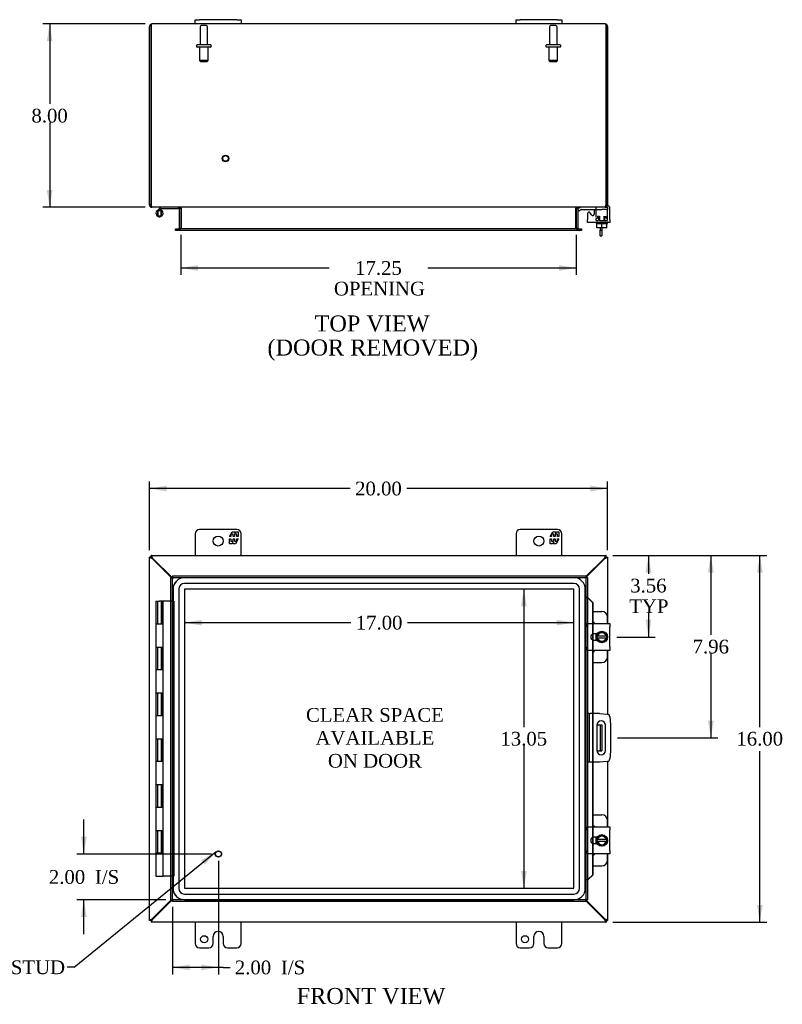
# Model space of a CAD drawing. Header units: inches. Extents: x 3 to 119, y 2 to 78.
# Tile 3 of 7: x 25 to 58, y 26 to 69. Entities that reach past the tile are written whole.
import ezdxf
from ezdxf.enums import TextEntityAlignment as Align

# ---------------------------------------------------------------- set-up
doc = ezdxf.new("R2010")
doc.units = ezdxf.units.IN
doc.header["$MEASUREMENT"] = 0
for name, color, linetype in [('COM40153-1', 7, 'CONTINUOUS'), ('COM40153-2', 7, 'CONTINUOUS'), ('COM42667', 7, 'CONTINUOUS'), ('COM42780', 7, 'CONTINUOUS'), ('COM48436', 7, 'CONTINUOUS'), ('COM70219', 7, 'CONTINUOUS'), ('COM71780-4', 7, 'CONTINUOUS'), ('DEFAULT', 7, 'CONTINUOUS'), ('FET07710', 7, 'CONTINUOUS'), ('HNG10620-12B', 7, 'CONTINUOUS'), ('HNG10620-12C', 7, 'CONTINUOUS'), ('HNG10620-12P', 7, 'CONTINUOUS'), ('SCC19011', 7, 'CONTINUOUS'), ('SPR20265', 7, 'CONTINUOUS'), ('STD21878', 7, 'CONTINUOUS'), ('STD26094', 7, 'CONTINUOUS'), ('WAF25035', 7, 'CONTINUOUS')]:
    doc.layers.add(name, color=color, linetype=linetype)
doc.styles.add('SEACAD_TIMES_NEW_ROMAN', font='times.ttf')

# ---------------------------------------------------------------- blocks, each defined once
blk = doc.blocks.new('SEANNOT_GROUP2')
at = {"layer": 'DEFAULT', "linetype": 'Continuous'}
blk.add_hatch(color=136, dxfattribs=at).paths.add_polyline_path([(32.819, 31.818), (33.322, 32.389), (32.662, 32.012)])
at = {"layer": 'DEFAULT', "color": 136, "linetype": 'Continuous'}
blk.add_line((27.119, 27.34), (26.819, 27.34), dxfattribs=at)
blk.add_lwpolyline([(27.119, 27.34), (33.322, 32.389)], dxfattribs=at)
at = {"layer": 'DEFAULT', "color": 136, "linetype": 'Continuous', "style": 'SEACAD_TIMES_NEW_ROMAN'}
for s, p in [('GROUND STUD', (20.253, 27.64)), ('DOOR', (20.253, 26.74))]:
    blk.add_text(s, height=0.6, dxfattribs=at).set_placement(p, align=Align.TOP_LEFT)
blk = doc.blocks.new('GDIMGGROUP')
at = {"layer": 'DEFAULT', "linetype": 'Continuous'}
for points in [[(31.154, 48.353), (30.404, 48.228), (31.154, 48.103)], [(49.654, 48.353), (49.654, 48.103), (50.404, 48.228)]]:
    blk.add_hatch(color=136, dxfattribs=at).paths.add_polyline_path(points)
at = {"layer": 'DEFAULT', "color": 136, "linetype": 'Continuous'}
for p, q in [((30.404, 45.54), (30.404, 48.528)), ((39.171, 48.228), (30.404, 48.228)), ((50.404, 48.228), (41.638, 48.228)), ((50.404, 45.54), (50.404, 48.528))]:
    blk.add_line(p, q, dxfattribs=at)
at = {"layer": 'DEFAULT', "color": 136, "linetype": 'Continuous', "style": 'SEACAD_TIMES_NEW_ROMAN'}
blk.add_text('20.00', height=0.6, dxfattribs=at).set_placement((39.381, 48.528), align=Align.TOP_LEFT)
blk = doc.blocks.new('GDIMGGROUP1')
at = {"layer": 'DEFAULT', "linetype": 'Continuous'}
for points in [[(57.171, 44.562), (57.046, 45.312), (56.921, 44.562)], [(57.171, 30.062), (56.921, 30.062), (57.046, 29.312)]]:
    blk.add_hatch(color=136, dxfattribs=at).paths.add_polyline_path(points)
at = {"layer": 'DEFAULT', "color": 136, "linetype": 'Continuous'}
for p, q in [((50.632, 45.312), (57.346, 45.312)), ((57.046, 37.822), (57.046, 45.312)), ((57.046, 29.312), (57.046, 36.772)), ((50.632, 29.312), (57.346, 29.312))]:
    blk.add_line(p, q, dxfattribs=at)
at = {"layer": 'DEFAULT', "color": 136, "linetype": 'Continuous', "style": 'SEACAD_TIMES_NEW_ROMAN'}
blk.add_text('16.00', height=0.6, dxfattribs=at).set_placement((56.022, 37.612), align=Align.TOP_LEFT)
blk = doc.blocks.new('GDIMGGROUP2')
at = {"layer": 'DEFAULT', "linetype": 'Continuous'}
for points in [[(27.415, 33.032), (27.54, 32.282), (27.665, 33.032)], [(27.415, 29.532), (27.665, 29.532), (27.54, 30.282)]]:
    blk.add_hatch(color=136, dxfattribs=at).paths.add_polyline_path(points)
at = {"layer": 'DEFAULT', "color": 136, "linetype": 'Continuous'}
for p, q in [((27.54, 32.282), (27.54, 33.782)), ((33.113, 32.282), (27.24, 32.282)), ((31.113, 30.282), (27.24, 30.282)), ((27.54, 28.782), (27.54, 30.282))]:
    blk.add_line(p, q, dxfattribs=at)
at = {"layer": 'DEFAULT', "color": 136, "linetype": 'Continuous', "style": 'SEACAD_TIMES_NEW_ROMAN'}
for s, p in [('2.00', (26.015, 31.582)), ('I/S', (28.027, 31.582))]:
    blk.add_text(s, height=0.6, dxfattribs=at).set_placement(p, align=Align.TOP_LEFT)
blk = doc.blocks.new('GDIMGGROUP3')
at = {"layer": 'DEFAULT', "linetype": 'Continuous'}
for points in [[(32.163, 27.207), (32.163, 27.457), (31.413, 27.332)], [(32.663, 27.207), (33.413, 27.332), (32.663, 27.457)]]:
    blk.add_hatch(color=136, dxfattribs=at).paths.add_polyline_path(points)
at = {"layer": 'DEFAULT', "color": 136, "linetype": 'Continuous'}
for p, q in [((33.413, 31.982), (33.413, 27.032)), ((31.413, 29.982), (31.413, 27.032)), ((33.622, 27.332), (31.413, 27.332)), ((33.622, 27.332), (33.922, 27.332))]:
    blk.add_line(p, q, dxfattribs=at)
at = {"layer": 'DEFAULT', "color": 136, "linetype": 'Continuous', "style": 'SEACAD_TIMES_NEW_ROMAN'}
for s, p in [('2.00', (34.132, 27.632)), ('I/S', (36.144, 27.632))]:
    blk.add_text(s, height=0.6, dxfattribs=at).set_placement(p, align=Align.TOP_LEFT)
blk = doc.blocks.new('GDIMGGROUP4')
at = {"layer": 'DEFAULT', "linetype": 'Continuous'}
for points in [[(25.925, 67.747), (26.175, 67.747), (26.05, 68.497)], [(25.925, 61.247), (26.05, 60.497), (26.175, 61.247)]]:
    blk.add_hatch(color=136, dxfattribs=at).paths.add_polyline_path(points)
at = {"layer": 'DEFAULT', "color": 136, "linetype": 'Continuous'}
for p, q in [((30.212, 68.497), (25.75, 68.497)), ((26.05, 68.497), (26.05, 65.007)), ((26.05, 64.197), (26.05, 60.497)), ((30.212, 60.497), (25.75, 60.497))]:
    blk.add_line(p, q, dxfattribs=at)
at = {"layer": 'DEFAULT', "color": 136, "linetype": 'Continuous', "style": 'SEACAD_TIMES_NEW_ROMAN'}
blk.add_text('8.00', height=0.6, dxfattribs=at).set_placement((25.254, 64.797), align=Align.TOP_LEFT)
blk = doc.blocks.new('GDIMGGROUP16')
at = {"layer": 'DEFAULT', "linetype": 'Continuous'}
for points in [[(52.309, 44.562), (52.184, 45.312), (52.059, 44.562)], [(52.309, 42.5), (52.059, 42.5), (52.184, 41.75)]]:
    blk.add_hatch(color=136, dxfattribs=at).paths.add_polyline_path(points)
at = {"layer": 'DEFAULT', "color": 136, "linetype": 'Continuous'}
for p, q in [((50.632, 45.312), (52.484, 45.312)), ((52.184, 45.312), (52.184, 44.503)), ((52.184, 42.793), (52.184, 41.75)), ((50.8, 41.75), (52.484, 41.75))]:
    blk.add_line(p, q, dxfattribs=at)
at = {"layer": 'DEFAULT', "color": 136, "linetype": 'Continuous', "style": 'SEACAD_TIMES_NEW_ROMAN'}
for s, p in [('3.56', (51.388, 44.293)), ('TYP', (51.345, 43.393))]:
    blk.add_text(s, height=0.6, dxfattribs=at).set_placement(p, align=Align.TOP_LEFT)
blk = doc.blocks.new('GDIMGGROUP17')
at = {"layer": 'DEFAULT', "linetype": 'Continuous'}
for points in [[(55.033, 44.562), (54.908, 45.312), (54.783, 44.562)], [(55.033, 38.102), (54.783, 38.102), (54.908, 37.352)]]:
    blk.add_hatch(color=136, dxfattribs=at).paths.add_polyline_path(points)
at = {"layer": 'DEFAULT', "color": 136, "linetype": 'Continuous'}
for p, q in [((50.632, 45.312), (55.208, 45.312)), ((54.908, 45.312), (54.908, 41.842)), ((54.908, 41.032), (54.908, 37.352)), ((50.829, 37.352), (55.208, 37.352))]:
    blk.add_line(p, q, dxfattribs=at)
at = {"layer": 'DEFAULT', "color": 136, "linetype": 'Continuous', "style": 'SEACAD_TIMES_NEW_ROMAN'}
blk.add_text('7.96', height=0.6, dxfattribs=at).set_placement((54.112, 41.632), align=Align.TOP_LEFT)
blk = doc.blocks.new('GDIMGGROUP18')
at = {"layer": 'DEFAULT', "linetype": 'Continuous'}
for points in [[(32.529, 57.726), (32.529, 57.976), (31.779, 57.851)], [(48.279, 57.726), (49.029, 57.851), (48.279, 57.976)]]:
    blk.add_hatch(color=136, dxfattribs=at).paths.add_polyline_path(points)
at = {"layer": 'DEFAULT', "color": 136, "linetype": 'Continuous'}
for p, q in [((31.779, 59.292), (31.779, 57.551)), ((49.029, 59.292), (49.029, 57.551)), ((31.779, 57.851), (38.246, 57.851)), ((42.562, 57.851), (49.029, 57.851))]:
    blk.add_line(p, q, dxfattribs=at)
at = {"layer": 'DEFAULT', "color": 136, "linetype": 'Continuous', "style": 'SEACAD_TIMES_NEW_ROMAN'}
for s, p in [('17.25', (39.381, 58.151)), ('OPENING', (38.456, 57.251))]:
    blk.add_text(s, height=0.6, dxfattribs=at).set_placement(p, align=Align.TOP_LEFT)
blk = doc.blocks.new('GDIMGGROUP24')
at = {"layer": 'DEFAULT', "linetype": 'Continuous'}
for points in [[(32.683, 42.25), (32.683, 42.5), (31.933, 42.375)], [(48.181, 42.25), (48.931, 42.375), (48.181, 42.5)]]:
    blk.add_hatch(color=136, dxfattribs=at).paths.add_polyline_path(points)
at = {"layer": 'DEFAULT', "color": 136, "linetype": 'Continuous'}
for p, q in [((39.199, 42.375), (31.933, 42.375)), ((48.931, 42.375), (41.666, 42.375))]:
    blk.add_line(p, q, dxfattribs=at)
at = {"layer": 'DEFAULT', "color": 136, "linetype": 'Continuous', "style": 'SEACAD_TIMES_NEW_ROMAN'}
blk.add_text('17.00', height=0.6, dxfattribs=at).set_placement((39.409, 42.675), align=Align.TOP_LEFT)
blk = doc.blocks.new('GDIMGGROUP25')
at = {"layer": 'DEFAULT', "linetype": 'Continuous'}
for points in [[(46.622, 43.089), (46.872, 43.089), (46.747, 43.839)], [(46.622, 31.535), (46.747, 30.785), (46.872, 31.535)]]:
    blk.add_hatch(color=136, dxfattribs=at).paths.add_polyline_path(points)
at = {"layer": 'DEFAULT', "color": 136, "linetype": 'Continuous'}
for p, q in [((46.747, 43.839), (46.747, 37.822)), ((46.747, 37.012), (46.747, 30.785))]:
    blk.add_line(p, q, dxfattribs=at)
at = {"layer": 'DEFAULT', "color": 136, "linetype": 'Continuous', "style": 'SEACAD_TIMES_NEW_ROMAN'}
blk.add_text('13.05', height=0.6, dxfattribs=at).set_placement((45.723, 37.612), align=Align.TOP_LEFT)

msp = doc.modelspace()

# ---------------------------------------------------------------- linework, layer by layer
at = {"layer": 'COM40153-1', "color": 7}
for p, q in [((50.082, 59.604), (50.082, 59.501)), ((50.082, 59.501), (50.154, 59.501)), ((50.082, 59.247), (50.082, 59.501)), ((50.154, 59.604), (50.154, 59.501)), ((50.154, 59.501), (50.154, 59.247)), ((50.082, 59.247), (50.154, 59.247)), ((49.936, 37.915), (50.046, 37.915)), ((50.046, 37.915), (50.082, 37.915)), ((50.082, 37.915), (50.154, 37.915)), ((50.082, 37.915), (50.082, 36.79)), ((50.154, 37.915), (50.154, 36.79)), ((49.936, 36.79), (50.046, 36.79)), ((50.082, 36.79), (50.046, 36.79)), ((50.082, 36.79), (50.154, 36.79))]:
    msp.add_line(p, q, dxfattribs=at)
at = {"layer": 'COM40153-2', "color": 7}
for p, q in [((49.601, 38.415), (49.529, 38.415)), ((49.601, 38.415), (49.601, 36.29)), ((49.601, 38.415), (49.637, 38.415)), ((50.052, 38.415), (49.637, 38.415)), ((50.052, 38.415), (50.386, 38.385)), ((50.5, 38.272), (50.529, 37.938)), ((49.936, 37.902), (49.936, 36.802)), ((50.311, 36.802), (50.311, 37.902)), ((50.529, 37.938), (50.529, 36.767)), ((50.529, 36.767), (50.5, 36.432)), ((49.601, 36.29), (49.529, 36.29)), ((49.637, 36.29), (49.601, 36.29)), ((50.052, 36.29), (49.637, 36.29)), ((50.386, 36.319), (50.052, 36.29))]:
    msp.add_line(p, q, dxfattribs=at)
for centre, radius, start, end in [((50.376, 38.261), 0.125, 5, 85), ((50.123, 37.902), 0.188, 0, 180), ((50.123, 36.802), 0.188, 180, 0), ((50.376, 36.443), 0.125, 275, 355)]:
    msp.add_arc(centre, radius, start, end, dxfattribs=at)
at = {"layer": 'COM42667', "color": 7}
for p, q in [((49.53, 60.228), (49.53, 59.973)), ((49.704, 60.163), (49.641, 60.261)), ((49.814, 60.402), (49.814, 60.196)), ((50.5, 59.973), (50.5, 60.455)), ((49.53, 59.83), (49.53, 59.973)), ((50.5, 59.83), (49.53, 59.83)), ((50.5, 59.973), (50.5, 59.83)), ((49.53, 42.196), (49.53, 42.339)), ((49.53, 42.339), (50.5, 42.339)), ((49.53, 42.196), (49.53, 41.304)), ((50.5, 42.339), (50.5, 42.196)), ((50.5, 41.304), (50.5, 42.196)), ((49.944, 41.891), (49.805, 41.891)), ((49.53, 41.161), (49.53, 41.304)), ((49.805, 41.61), (49.944, 41.61)), ((50.5, 41.304), (50.5, 41.161)), ((50.5, 41.161), (49.53, 41.161)), ((49.53, 33.32), (49.53, 33.463)), ((49.53, 33.463), (50.5, 33.463)), ((49.53, 33.32), (49.53, 32.428)), ((50.5, 33.463), (50.5, 33.32)), ((50.5, 32.428), (50.5, 33.32)), ((49.944, 33.015), (49.805, 33.015)), ((49.805, 32.734), (49.944, 32.734)), ((49.53, 32.285), (49.53, 32.428)), ((50.5, 32.285), (49.53, 32.285)), ((50.5, 32.428), (50.5, 32.285))]:
    msp.add_line(p, q, dxfattribs=at)
for centre, radius, start, end in [((50.375, 60.455), 0.125, 0, 78.988), ((49.59, 60.228), 0.06, 32.8455, 180), ((49.754, 60.196), 0.06, 212.8455, 0), ((49.805, 41.75), 0.141, 90, 270), ((49.805, 32.874), 0.141, 90, 270)]:
    msp.add_arc(centre, radius, start, end, dxfattribs=at)
at = {"layer": 'COM42780', "color": 7}
for p, q in [((49.101, 60.404), (49.152, 60.455)), ((49.101, 60.404), (49.168, 60.337)), ((49.168, 60.337), (49.219, 60.388)), ((49.253, 60.402), (50.151, 60.402)), ((49.286, 60.403), (49.286, 60.402)), ((49.286, 60.403), (49.346, 60.403)), ((49.346, 60.403), (49.346, 60.402)), ((49.346, 60.403), (49.374, 60.403)), ((49.374, 60.403), (49.374, 60.402)), ((49.374, 60.403), (49.536, 60.403)), ((49.487, 60.403), (49.487, 60.402)), ((49.536, 60.403), (49.536, 60.402)), ((49.901, 60.356), (49.901, 60.481)), ((50.401, 60.402), (50.151, 60.402)), ((50.298, 60.497), (50.401, 60.497)), ((50.401, 60.497), (50.401, 60.402)), ((50.401, 60.354), (50.401, 60.402)), ((50.401, 60.065), (50.401, 60.354)), ((49.901, 60.02), (49.956, 60.02)), ((49.901, 59.925), (49.901, 60.011)), ((49.901, 59.925), (49.986, 59.925)), ((49.956, 60.115), (50.045, 60.115)), ((49.956, 60.115), (49.956, 60.02)), ((50.026, 59.925), (50.026, 60.115)), ((50.045, 60.115), (50.045, 59.925)), ((50.045, 59.925), (50.401, 59.925)), ((50.258, 59.925), (50.258, 60.115)), ((50.276, 59.925), (50.276, 60.115)), ((50.346, 60.02), (50.346, 60.115)), ((50.346, 60.02), (50.401, 60.02)), ((50.401, 59.925), (50.401, 60.065)), ((49.754, 42.865), (50.151, 42.865)), ((50.401, 42.339), (50.401, 42.615)), ((49.901, 41.61), (49.901, 41.891)), ((50.401, 40.885), (50.401, 41.161)), ((49.754, 40.635), (50.151, 40.635)), ((49.754, 33.989), (50.151, 33.989)), ((50.401, 33.463), (50.401, 33.739)), ((49.901, 32.734), (49.901, 33.015)), ((50.401, 32.009), (50.401, 32.285)), ((49.754, 31.759), (50.151, 31.759))]:
    msp.add_line(p, q, dxfattribs=at)
for centre, radius, start, end in [((49.253, 60.354), 0.143, 90, 135), ((49.253, 60.354), 0.048, 90, 135), ((50.151, 42.615), 0.25, 0, 90), ((49.651, 42.178), 0.25, 39.9324, 65.6695), ((49.651, 41.322), 0.25, 294.3305, 320.0676), ((50.151, 40.885), 0.25, 270, 0), ((50.151, 33.739), 0.25, 0, 90), ((49.651, 33.302), 0.25, 39.9324, 65.6695), ((49.651, 32.446), 0.25, 294.3305, 320.0676), ((50.151, 32.009), 0.25, 270, 0)]:
    msp.add_arc(centre, radius, start, end, dxfattribs=at)
msp.add_ellipse((49.651, 59.396), major_axis=(0, 14.322), ratio=0.017455, start_param=-1.524085, end_param=-1.503851, dxfattribs=at)
at = {"layer": 'COM48436', "color": 7}
for p, q in [((30.404, 60.605), (30.404, 68.389)), ((30.476, 68.389), (30.476, 68.49)), ((30.476, 68.49), (30.476, 68.389)), ((30.476, 68.389), (30.476, 60.605)), ((30.476, 60.605), (30.476, 68.389)), ((32.404, 68.497), (30.512, 68.497)), ((46.404, 68.497), (34.404, 68.497)), ((50.296, 68.497), (48.404, 68.497)), ((50.332, 68.389), (50.332, 68.49)), ((50.332, 68.49), (50.332, 68.389)), ((50.332, 60.605), (50.332, 68.389)), ((50.332, 68.389), (50.332, 60.605)), ((50.404, 68.389), (50.404, 60.605)), ((30.476, 60.605), (30.404, 60.605)), ((50.332, 60.605), (50.404, 60.605)), ((30.512, 60.521), (30.512, 60.497)), ((30.537, 60.497), (30.512, 60.497)), ((50.271, 60.497), (30.538, 60.497)), ((31.707, 60.461), (31.707, 59.592)), ((31.707, 60.461), (31.779, 60.461)), ((31.779, 60.461), (31.779, 59.592)), ((31.793, 60.461), (31.793, 59.592)), ((49.016, 59.592), (49.016, 60.461)), ((49.101, 60.461), (49.029, 60.461)), ((49.029, 60.461), (49.029, 59.592)), ((49.101, 60.461), (49.101, 59.592)), ((50.296, 60.497), (50.272, 60.497)), ((50.296, 60.521), (50.296, 60.497)), ((31.549, 59.484), (31.549, 59.556)), ((31.549, 59.556), (31.625, 59.556)), ((31.625, 59.484), (31.549, 59.484)), ((31.633, 59.556), (31.625, 59.556)), ((31.633, 59.484), (31.625, 59.484)), ((31.633, 59.556), (31.678, 59.556)), ((31.633, 59.556), (31.633, 59.484)), ((31.678, 59.484), (31.633, 59.484)), ((49.131, 59.556), (31.678, 59.556)), ((49.131, 59.484), (31.678, 59.484)), ((31.707, 59.592), (31.779, 59.592)), ((49.101, 59.592), (49.029, 59.592)), ((49.131, 59.556), (49.176, 59.556)), ((49.176, 59.484), (49.131, 59.484)), ((49.176, 59.556), (49.183, 59.556)), ((49.176, 59.484), (49.176, 59.556)), ((49.176, 59.484), (49.183, 59.484)), ((49.183, 59.556), (49.259, 59.556)), ((49.259, 59.484), (49.183, 59.484)), ((49.259, 59.556), (49.259, 59.484)), ((30.476, 45.24), (30.404, 45.24)), ((30.404, 29.384), (30.404, 45.24)), ((30.476, 45.312), (50.332, 45.312)), ((30.476, 45.24), (30.476, 45.312)), ((30.476, 45.24), (30.512, 45.204)), ((30.476, 45.24), (30.512, 45.204)), ((30.537, 45.162), (30.512, 45.178)), ((31.356, 44.342), (30.537, 45.162)), ((30.555, 45.18), (30.538, 45.204)), ((31.392, 44.342), (30.555, 45.18)), ((50.254, 45.18), (49.457, 44.383)), ((50.272, 45.162), (49.457, 44.347)), ((50.271, 45.204), (50.254, 45.18)), ((50.296, 45.178), (50.272, 45.162)), ((50.332, 45.24), (50.296, 45.204)), ((50.332, 45.24), (50.296, 45.204)), ((50.332, 45.24), (50.332, 45.312)), ((50.332, 45.24), (50.404, 45.24)), ((50.404, 45.24), (50.404, 42.339)), ((50.404, 41.161), (50.404, 38.382)), ((50.404, 36.322), (50.404, 33.463)), ((50.404, 32.285), (50.404, 29.384)), ((30.537, 29.462), (31.356, 30.282)), ((30.555, 29.444), (31.392, 30.282)), ((49.457, 30.277), (50.272, 29.462)), ((49.457, 30.241), (50.254, 29.444)), ((30.476, 29.384), (30.404, 29.384)), ((30.476, 29.384), (30.512, 29.42)), ((30.476, 29.384), (30.512, 29.42)), ((30.476, 29.384), (30.476, 29.312)), ((50.332, 29.312), (30.476, 29.312)), ((30.512, 29.446), (30.537, 29.462)), ((30.538, 29.42), (30.555, 29.444)), ((50.254, 29.444), (50.271, 29.42)), ((50.272, 29.462), (50.296, 29.446)), ((50.332, 29.384), (50.296, 29.42)), ((50.332, 29.384), (50.296, 29.42)), ((50.332, 29.384), (50.404, 29.384)), ((50.332, 29.384), (50.332, 29.312))]:
    msp.add_line(p, q, dxfattribs=at)
for centre, radius, start, end in [((30.512, 68.389), 0.108, 109.4712, 180), ((30.512, 68.389), 0.108, 90, 109.4712), ((50.296, 68.389), 0.108, 70.5288, 90), ((50.296, 68.389), 0.108, 0, 70.5288), ((30.512, 60.605), 0.108, 180, 270), ((30.512, 60.605), 0.036, 180, 218.7233), ((50.296, 60.605), 0.108, 270, 0), ((50.296, 60.605), 0.036, 321.2767, 0), ((31.671, 60.461), 0.036, 0, 90), ((31.671, 60.461), 0.108, 0, 10.3965), ((49.137, 60.461), 0.108, 169.6031, 180), ((49.137, 60.461), 0.036, 90, 180), ((31.671, 59.592), 0.036, 270, 0), ((31.671, 59.592), 0.108, 349.6015, 0), ((49.137, 59.592), 0.108, 180, 190.3994), ((49.137, 59.592), 0.036, 180, 270)]:
    msp.add_arc(centre, radius, start, end, dxfattribs=at)
for centre, start_param, end_param in [((30.512, 68.389), 3.141593, 3.48143), ((50.296, 68.389), 2.801756, 3.141593)]:
    msp.add_ellipse(centre, major_axis=(0, -0.108), ratio=0.997813, start_param=start_param, end_param=end_param, dxfattribs=at)
for points, knots in [([(30.538, 60.497), (30.533, 60.497), (30.528, 60.499), (30.518, 60.51), (30.512, 60.518), (30.502, 60.538), (30.497, 60.55), (30.487, 60.576), (30.482, 60.591), (30.476, 60.605)], [0, 0, 0, 0, 0.25, 0.25, 0.5, 0.5, 0.75, 0.75, 1, 1, 1, 1]), ([(50.332, 60.605), (50.327, 60.591), (50.322, 60.576), (50.312, 60.55), (50.307, 60.538), (50.296, 60.518), (50.291, 60.51), (50.281, 60.499), (50.276, 60.497), (50.271, 60.497)], [0, 0, 0, 0, 0.25, 0.25, 0.5, 0.5, 0.75, 0.75, 1, 1, 1, 1]), ([(31.793, 60.461), (31.793, 60.462), (31.792, 60.464), (31.791, 60.468), (31.79, 60.47), (31.785, 60.474), (31.782, 60.477), (31.774, 60.482), (31.769, 60.484), (31.76, 60.487), (31.755, 60.488), (31.741, 60.492), (31.731, 60.494), (31.71, 60.496), (31.7, 60.497), (31.689, 60.497)], [0, 0, 0, 0, 0.0625, 0.0625, 0.125, 0.125, 0.25, 0.25, 0.375, 0.375, 0.5, 0.5, 0.75, 0.75, 1, 1, 1, 1]), ([(49.119, 60.497), (49.109, 60.497), (49.099, 60.496), (49.078, 60.494), (49.068, 60.492), (49.053, 60.488), (49.049, 60.487), (49.039, 60.484), (49.035, 60.482), (49.027, 60.477), (49.023, 60.474), (49.019, 60.47), (49.018, 60.468), (49.016, 60.464), (49.016, 60.462), (49.016, 60.461)], [0, 0, 0, 0, 0.25, 0.25, 0.5, 0.5, 0.625, 0.625, 0.75, 0.75, 0.875, 0.875, 0.9375, 0.9375, 1, 1, 1, 1]), ([(31.689, 59.556), (31.7, 59.556), (31.71, 59.556), (31.731, 59.558), (31.741, 59.56), (31.755, 59.564), (31.76, 59.565), (31.769, 59.569), (31.774, 59.571), (31.782, 59.575), (31.785, 59.578), (31.79, 59.583), (31.791, 59.584), (31.792, 59.588), (31.793, 59.59), (31.793, 59.592)], [0, 0, 0, 0, 0.25, 0.25, 0.5, 0.5, 0.625, 0.625, 0.75, 0.75, 0.875, 0.875, 0.9375, 0.9375, 1, 1, 1, 1]), ([(49.016, 59.592), (49.016, 59.59), (49.016, 59.588), (49.018, 59.584), (49.019, 59.583), (49.023, 59.578), (49.027, 59.575), (49.035, 59.571), (49.039, 59.569), (49.049, 59.565), (49.053, 59.564), (49.068, 59.56), (49.078, 59.558), (49.099, 59.556), (49.109, 59.556), (49.119, 59.556)], [0, 0, 0, 0, 0.0625, 0.0625, 0.125, 0.125, 0.25, 0.25, 0.375, 0.375, 0.5, 0.5, 0.75, 0.75, 1, 1, 1, 1]), ([(30.512, 45.178), (30.498, 45.183), (30.484, 45.189), (30.458, 45.199), (30.446, 45.204), (30.426, 45.214), (30.418, 45.219), (30.407, 45.23), (30.404, 45.235), (30.404, 45.24)], [0, 0, 0, 0, 0.25, 0.25, 0.5, 0.5, 0.75, 0.75, 1, 1, 1, 1]), ([(30.538, 45.204), (30.533, 45.218), (30.528, 45.232), (30.518, 45.258), (30.512, 45.27), (30.502, 45.29), (30.497, 45.298), (30.487, 45.309), (30.482, 45.312), (30.476, 45.312)], [0, 0, 0, 0, 0.25, 0.25, 0.5, 0.5, 0.75, 0.75, 1, 1, 1, 1]), ([(30.538, 45.204), (30.528, 45.213), (30.518, 45.223), (30.497, 45.236), (30.487, 45.24), (30.476, 45.24)], [0, 0, 0, 0, 0.5, 0.5, 1, 1, 1, 1]), ([(30.512, 45.178), (30.508, 45.183), (30.503, 45.189), (30.494, 45.199), (30.49, 45.204), (30.484, 45.214), (30.481, 45.219), (30.477, 45.23), (30.476, 45.235), (30.476, 45.24)], [0, 0, 0, 0, 0.25, 0.25, 0.5, 0.5, 0.75, 0.75, 1, 1, 1, 1]), ([(50.332, 45.312), (50.327, 45.312), (50.322, 45.309), (50.312, 45.298), (50.307, 45.29), (50.296, 45.27), (50.291, 45.258), (50.281, 45.232), (50.276, 45.218), (50.271, 45.204)], [0, 0, 0, 0, 0.25, 0.25, 0.5, 0.5, 0.75, 0.75, 1, 1, 1, 1]), ([(50.332, 45.24), (50.322, 45.24), (50.312, 45.236), (50.291, 45.223), (50.281, 45.213), (50.271, 45.204)], [0, 0, 0, 0, 0.5, 0.5, 1, 1, 1, 1]), ([(50.332, 45.24), (50.332, 45.235), (50.331, 45.23), (50.328, 45.219), (50.325, 45.214), (50.318, 45.204), (50.314, 45.199), (50.306, 45.189), (50.301, 45.183), (50.296, 45.178)], [0, 0, 0, 0, 0.25, 0.25, 0.5, 0.5, 0.75, 0.75, 1, 1, 1, 1]), ([(50.404, 45.24), (50.404, 45.235), (50.402, 45.23), (50.391, 45.219), (50.383, 45.214), (50.363, 45.204), (50.351, 45.199), (50.325, 45.189), (50.31, 45.183), (50.296, 45.178)], [0, 0, 0, 0, 0.25, 0.25, 0.5, 0.5, 0.75, 0.75, 1, 1, 1, 1]), ([(30.404, 29.384), (30.404, 29.389), (30.407, 29.394), (30.418, 29.405), (30.426, 29.41), (30.446, 29.42), (30.458, 29.425), (30.484, 29.436), (30.498, 29.441), (30.512, 29.446)], [0, 0, 0, 0, 0.25, 0.25, 0.5, 0.5, 0.75, 0.75, 1, 1, 1, 1]), ([(30.476, 29.384), (30.476, 29.389), (30.477, 29.394), (30.481, 29.405), (30.484, 29.41), (30.49, 29.42), (30.494, 29.425), (30.503, 29.436), (30.508, 29.441), (30.512, 29.446)], [0, 0, 0, 0, 0.25, 0.25, 0.5, 0.5, 0.75, 0.75, 1, 1, 1, 1]), ([(30.476, 29.312), (30.482, 29.312), (30.487, 29.315), (30.497, 29.326), (30.502, 29.334), (30.512, 29.354), (30.518, 29.366), (30.528, 29.392), (30.533, 29.406), (30.538, 29.42)], [0, 0, 0, 0, 0.25, 0.25, 0.5, 0.5, 0.75, 0.75, 1, 1, 1, 1]), ([(30.476, 29.384), (30.487, 29.384), (30.497, 29.388), (30.518, 29.401), (30.528, 29.411), (30.538, 29.42)], [0, 0, 0, 0, 0.5, 0.5, 1, 1, 1, 1]), ([(50.271, 29.42), (50.276, 29.406), (50.281, 29.392), (50.291, 29.366), (50.296, 29.354), (50.307, 29.334), (50.312, 29.326), (50.322, 29.315), (50.327, 29.312), (50.332, 29.312)], [0, 0, 0, 0, 0.25, 0.25, 0.5, 0.5, 0.75, 0.75, 1, 1, 1, 1]), ([(50.271, 29.42), (50.281, 29.411), (50.291, 29.401), (50.312, 29.388), (50.322, 29.384), (50.332, 29.384)], [0, 0, 0, 0, 0.5, 0.5, 1, 1, 1, 1]), ([(50.296, 29.446), (50.301, 29.441), (50.306, 29.436), (50.314, 29.425), (50.318, 29.42), (50.325, 29.41), (50.328, 29.405), (50.331, 29.394), (50.332, 29.389), (50.332, 29.384)], [0, 0, 0, 0, 0.25, 0.25, 0.5, 0.5, 0.75, 0.75, 1, 1, 1, 1]), ([(50.296, 29.446), (50.31, 29.441), (50.325, 29.436), (50.351, 29.425), (50.363, 29.42), (50.383, 29.41), (50.391, 29.405), (50.402, 29.394), (50.404, 29.389), (50.404, 29.384)], [0, 0, 0, 0, 0.25, 0.25, 0.5, 0.5, 0.75, 0.75, 1, 1, 1, 1])]:
    msp.add_open_spline(points, degree=3, knots=knots, dxfattribs=at)
at = {"layer": 'COM70219', "color": 7}
for p, q in [((48.93, 44.338), (31.934, 44.338)), ((48.93, 44.337), (31.934, 44.337)), ((31.434, 43.838), (31.434, 30.786)), ((31.435, 43.838), (31.435, 30.786)), ((31.684, 43.838), (31.684, 30.786)), ((31.933, 43.838), (31.933, 30.786)), ((48.93, 44.088), (31.934, 44.088)), ((48.93, 43.839), (31.934, 43.839)), ((31.934, 43.838), (31.934, 30.786)), ((48.93, 43.838), (31.934, 43.838)), ((48.93, 30.786), (48.93, 43.838)), ((48.931, 30.786), (48.931, 43.838)), ((49.18, 30.786), (49.18, 43.838)), ((49.429, 30.786), (49.429, 43.838)), ((49.43, 30.786), (49.43, 43.838)), ((31.934, 30.786), (48.93, 30.786)), ((31.934, 30.785), (48.93, 30.785)), ((31.934, 30.536), (48.93, 30.536)), ((31.934, 30.287), (48.93, 30.287)), ((31.934, 30.286), (48.93, 30.286))]:
    msp.add_line(p, q, dxfattribs=at)
for centre, radius, start, end in [((31.934, 43.838), 0.5, 90, 180), ((31.934, 43.838), 0.499, 90, 180), ((48.93, 43.838), 0.5, 0, 90), ((48.93, 43.838), 0.499, 0, 90), ((31.934, 43.838), 0.25, 90, 180), ((31.934, 43.838), 0.001, 90, 180), ((48.93, 43.838), 0.25, 0, 90), ((48.93, 43.838), 0.001, 0, 90), ((31.934, 30.786), 0.5, 180, 270), ((31.934, 30.786), 0.499, 180, 270), ((31.934, 30.786), 0.25, 180, 270), ((31.934, 30.786), 0.001, 180, 270), ((48.93, 30.786), 0.5, 270, 0), ((48.93, 30.786), 0.001, 270, 0), ((48.93, 30.786), 0.25, 270, 0), ((48.93, 30.786), 0.499, 270, 0)]:
    msp.add_arc(centre, radius, start, end, dxfattribs=at)
at = {"layer": 'COM71780-4', "color": 7}
for p, q in [((31.341, 44.342), (31.413, 44.342)), ((31.341, 30.282), (31.341, 44.342)), ((31.413, 44.415), (31.413, 44.343)), ((31.413, 44.415), (49.457, 44.415)), ((31.413, 44.343), (49.457, 44.343)), ((31.413, 44.343), (31.449, 44.307)), ((31.413, 30.282), (31.413, 44.342)), ((31.413, 44.342), (31.449, 44.307)), ((49.457, 44.343), (49.421, 44.307)), ((49.457, 44.342), (49.421, 44.307)), ((49.457, 44.415), (49.457, 44.343)), ((49.457, 44.342), (49.457, 30.282)), ((49.529, 44.342), (49.457, 44.342)), ((49.529, 44.342), (49.529, 30.282)), ((49.529, 43.467), (49.457, 43.467)), ((49.542, 43.467), (49.529, 43.467)), ((49.552, 43.444), (49.561, 43.444)), ((49.572, 43.432), (49.742, 43.259)), ((49.572, 43.432), (49.584, 43.432)), ((49.584, 43.432), (49.754, 43.259)), ((49.742, 43.259), (49.742, 42.339)), ((49.754, 43.259), (49.742, 43.259)), ((49.754, 43.259), (49.754, 42.339)), ((49.742, 42.339), (49.742, 41.876)), ((49.754, 42.339), (49.754, 41.881)), ((49.742, 41.876), (49.742, 41.624)), ((49.754, 41.881), (49.754, 41.619)), ((49.742, 41.624), (49.742, 41.161)), ((49.754, 41.619), (49.754, 41.161)), ((49.742, 41.161), (49.742, 38.415)), ((49.754, 41.161), (49.754, 38.415)), ((49.742, 38.415), (49.742, 36.29)), ((49.754, 38.415), (49.754, 36.29)), ((49.742, 36.29), (49.742, 33.463)), ((49.754, 36.29), (49.754, 33.463)), ((49.742, 33.463), (49.742, 33)), ((49.754, 33.463), (49.754, 33.005)), ((49.742, 33), (49.742, 32.748)), ((49.742, 32.748), (49.742, 32.285)), ((49.754, 33.005), (49.754, 32.743)), ((49.754, 32.743), (49.754, 32.285)), ((49.742, 32.285), (49.742, 31.365)), ((49.754, 32.285), (49.754, 31.365)), ((49.742, 31.365), (49.572, 31.192)), ((49.754, 31.365), (49.584, 31.192)), ((49.754, 31.365), (49.742, 31.365)), ((49.529, 31.157), (49.457, 31.157)), ((49.529, 31.157), (49.542, 31.157)), ((49.561, 31.18), (49.552, 31.18)), ((49.572, 31.192), (49.584, 31.192)), ((31.341, 30.282), (31.413, 30.282)), ((31.413, 30.282), (31.449, 30.318)), ((31.413, 30.282), (31.449, 30.318)), ((49.457, 30.282), (31.413, 30.282)), ((31.413, 30.21), (31.413, 30.282)), ((49.457, 30.21), (31.413, 30.21)), ((49.457, 30.282), (49.421, 30.318)), ((49.457, 30.282), (49.421, 30.318)), ((49.457, 30.21), (49.457, 30.282)), ((49.529, 30.282), (49.457, 30.282))]:
    msp.add_line(p, q, dxfattribs=at)
for centre, radius, start, end in [((49.97, 44.519), 1.153, 245.7342, 248.7275), ((49.86, 43.701), 0.395, 216.3142, 223.0054), ((49.97, 30.105), 1.153, 111.2725, 114.2658), ((49.86, 30.923), 0.395, 136.9946, 143.6858)]:
    msp.add_arc(centre, radius, start, end, dxfattribs=at)
at = {"layer": 'FET07710', "color": 7}
for p, q in [((32.404, 68.684), (32.592, 68.684)), ((32.404, 68.497), (32.404, 68.684)), ((32.592, 68.497), (32.404, 68.497)), ((34.217, 68.684), (32.592, 68.684)), ((34.217, 68.497), (32.592, 68.497)), ((34.217, 68.684), (34.404, 68.684)), ((34.404, 68.497), (34.217, 68.497)), ((34.404, 68.684), (34.404, 68.497)), ((46.404, 68.684), (46.592, 68.684)), ((46.404, 68.497), (46.404, 68.684)), ((46.592, 68.497), (46.404, 68.497)), ((48.217, 68.684), (46.592, 68.684)), ((48.217, 68.497), (46.592, 68.497)), ((48.217, 68.684), (48.404, 68.684)), ((48.404, 68.497), (48.217, 68.497)), ((48.404, 68.684), (48.404, 68.497)), ((34.217, 46.437), (32.592, 46.437)), ((48.217, 46.437), (46.592, 46.437)), ((32.404, 46.25), (32.404, 45.312)), ((33.894, 46.132), (34.017, 46.344)), ((33.959, 46.132), (33.894, 46.132)), ((33.894, 45.822), (33.894, 46.034)), ((33.894, 46.034), (33.959, 46.034)), ((34.057, 46.238), (33.959, 46.238)), ((33.959, 46.238), (33.959, 46.132)), ((33.959, 46.034), (33.959, 45.928)), ((34.017, 46.344), (34.126, 46.344)), ((34.057, 46.132), (34.057, 46.238)), ((34.117, 46.132), (34.057, 46.132)), ((34.057, 45.928), (34.057, 46.034)), ((34.057, 46.034), (34.117, 46.034)), ((34.215, 46.238), (34.117, 46.238)), ((34.117, 46.238), (34.117, 46.132)), ((34.117, 46.034), (34.117, 45.928)), ((34.126, 46.344), (34.126, 46.266)), ((34.126, 46.266), (34.17, 46.344)), ((34.279, 46.034), (34.157, 45.822)), ((34.17, 46.344), (34.279, 46.344)), ((34.215, 46.132), (34.215, 46.238)), ((34.279, 46.132), (34.215, 46.132)), ((34.215, 45.928), (34.215, 46.034)), ((34.215, 46.034), (34.279, 46.034)), ((34.279, 46.344), (34.279, 46.132)), ((34.404, 45.312), (34.404, 46.25)), ((46.404, 46.25), (46.404, 45.312)), ((47.894, 46.132), (48.017, 46.344)), ((47.959, 46.132), (47.894, 46.132)), ((47.894, 45.822), (47.894, 46.034)), ((47.894, 46.034), (47.959, 46.034)), ((48.057, 46.238), (47.959, 46.238)), ((47.959, 46.238), (47.959, 46.132)), ((47.959, 46.034), (47.959, 45.928)), ((48.017, 46.344), (48.126, 46.344)), ((48.057, 46.132), (48.057, 46.238)), ((48.117, 46.132), (48.057, 46.132)), ((48.057, 45.928), (48.057, 46.034)), ((48.057, 46.034), (48.117, 46.034)), ((48.215, 46.238), (48.117, 46.238)), ((48.117, 46.238), (48.117, 46.132)), ((48.117, 46.034), (48.117, 45.928)), ((48.126, 46.344), (48.126, 46.266)), ((48.126, 46.266), (48.17, 46.344)), ((48.279, 46.034), (48.157, 45.822)), ((48.17, 46.344), (48.279, 46.344)), ((48.215, 46.132), (48.215, 46.238)), ((48.279, 46.132), (48.215, 46.132)), ((48.215, 45.928), (48.215, 46.034)), ((48.215, 46.034), (48.279, 46.034)), ((48.279, 46.344), (48.279, 46.132)), ((48.404, 45.312), (48.404, 46.25)), ((34.003, 45.822), (33.894, 45.822)), ((33.959, 45.928), (34.057, 45.928)), ((34.048, 45.9), (34.003, 45.822)), ((34.048, 45.822), (34.048, 45.9)), ((34.157, 45.822), (34.048, 45.822)), ((34.117, 45.928), (34.215, 45.928)), ((48.003, 45.822), (47.894, 45.822)), ((47.959, 45.928), (48.057, 45.928)), ((48.048, 45.9), (48.003, 45.822)), ((48.048, 45.822), (48.048, 45.9)), ((48.157, 45.822), (48.048, 45.822)), ((48.117, 45.928), (48.215, 45.928)), ((32.404, 29.312), (32.404, 28.375)), ((34.404, 28.375), (34.404, 29.312)), ((46.404, 29.312), (46.404, 28.375)), ((48.404, 28.375), (48.404, 29.312)), ((33.404, 28.905), (33.404, 28.905)), ((47.404, 28.905), (47.404, 28.905)), ((33.186, 28.375), (33.186, 28.687)), ((33.622, 28.687), (33.622, 28.375)), ((47.186, 28.375), (47.186, 28.687)), ((47.622, 28.687), (47.622, 28.375)), ((32.592, 28.187), (32.998, 28.187)), ((33.81, 28.187), (34.217, 28.187)), ((46.592, 28.187), (46.998, 28.187)), ((47.81, 28.187), (48.217, 28.187))]:
    msp.add_line(p, q, dxfattribs=at)
for centre, radius in [((33.404, 45.937), 0.219), ((47.404, 45.937), 0.219), ((32.795, 28.562), 0.156), ((46.795, 28.562), 0.156)]:
    msp.add_circle(centre, radius, dxfattribs=at)
for centre, radius, start, end in [((32.592, 46.25), 0.188, 90, 180), ((34.217, 46.25), 0.188, 0, 90), ((46.592, 46.25), 0.188, 90, 180), ((48.217, 46.25), 0.188, 0, 90), ((33.404, 28.687), 0.218, 90, 180), ((33.404, 28.687), 0.218, 0, 90), ((47.404, 28.687), 0.218, 90, 180), ((47.404, 28.687), 0.218, 0, 90), ((32.592, 28.375), 0.188, 180, 270), ((32.998, 28.375), 0.188, 270, 0), ((33.81, 28.375), 0.188, 180, 270), ((34.217, 28.375), 0.188, 270, 0), ((46.592, 28.375), 0.188, 180, 270), ((46.998, 28.375), 0.188, 270, 0), ((47.81, 28.375), 0.188, 180, 270), ((48.217, 28.375), 0.188, 270, 0)]:
    msp.add_arc(centre, radius, start, end, dxfattribs=at)
at = {"layer": 'HNG10620-12B', "color": 7}
for p, q in [((30.843, 60.453), (30.735, 60.344)), ((30.886, 60.41), (30.826, 60.35)), ((30.861, 60.471), (30.843, 60.453)), ((30.843, 60.453), (30.886, 60.41)), ((30.889, 60.382), (30.879, 60.35)), ((30.903, 60.428), (30.886, 60.41)), ((31.659, 60.437), (30.924, 60.437)), ((31.659, 60.497), (31.659, 60.437)), ((30.843, 42.312), (30.69, 42.312)), ((30.69, 42.312), (30.69, 41.312)), ((30.69, 41.312), (30.843, 41.312)), ((30.843, 40.312), (30.69, 40.312)), ((30.69, 40.312), (30.69, 39.312)), ((30.69, 39.312), (30.843, 39.312)), ((30.843, 38.312), (30.69, 38.312)), ((30.69, 38.312), (30.69, 37.312)), ((30.69, 37.312), (30.843, 37.312)), ((30.843, 36.312), (30.69, 36.312)), ((30.69, 36.312), (30.69, 35.312)), ((30.69, 35.312), (30.843, 35.312)), ((30.843, 34.312), (30.69, 34.312)), ((30.69, 34.312), (30.69, 33.312)), ((30.69, 33.312), (30.843, 33.312)), ((30.843, 32.312), (30.69, 32.312)), ((30.69, 32.312), (30.69, 31.312)), ((30.69, 31.312), (30.997, 31.312))]:
    msp.add_line(p, q, dxfattribs=at)
for centre, radius, start, end in [((30.843, 60.235), 0.154, 135, 72.8181), ((30.924, 60.408), 0.089, 90, 135), ((30.924, 60.408), 0.029, 90, 135)]:
    msp.add_arc(centre, radius, start, end, dxfattribs=at)
at = {"layer": 'HNG10620-12C', "color": 7}
for p, q in [((30.69, 43.312), (30.843, 43.312)), ((30.69, 43.312), (30.69, 42.312)), ((30.75, 43.312), (30.75, 42.312)), ((31.341, 43.312), (30.843, 43.312)), ((30.926, 43.312), (30.926, 42.312)), ((30.937, 42.312), (30.937, 43.312)), ((30.979, 43.312), (30.979, 42.312)), ((30.997, 42.312), (30.997, 43.312)), ((31.384, 43.312), (31.341, 43.312)), ((31.413, 43.312), (31.384, 43.312)), ((31.413, 43.312), (31.473, 43.312)), ((31.473, 43.312), (31.473, 31.312)), ((30.843, 42.312), (30.69, 42.312)), ((30.997, 42.312), (30.843, 42.312)), ((30.997, 41.312), (30.997, 42.312)), ((30.69, 41.312), (30.843, 41.312)), ((30.69, 41.312), (30.69, 40.312)), ((30.75, 41.312), (30.75, 40.312)), ((30.843, 41.312), (30.997, 41.312)), ((30.926, 41.312), (30.926, 40.312)), ((30.937, 40.312), (30.937, 41.312)), ((30.979, 41.312), (30.979, 40.312)), ((30.997, 40.312), (30.997, 41.312)), ((30.843, 40.312), (30.69, 40.312)), ((30.997, 40.312), (30.843, 40.312)), ((30.997, 39.312), (30.997, 40.312)), ((30.69, 39.312), (30.843, 39.312)), ((30.69, 39.312), (30.69, 38.312)), ((30.75, 39.312), (30.75, 38.312)), ((30.843, 39.312), (30.997, 39.312)), ((30.926, 39.312), (30.926, 38.312)), ((30.937, 38.312), (30.937, 39.312)), ((30.979, 39.312), (30.979, 38.312)), ((30.997, 38.312), (30.997, 39.312)), ((30.843, 38.312), (30.69, 38.312)), ((30.997, 38.312), (30.843, 38.312)), ((30.997, 37.312), (30.997, 38.312)), ((30.69, 37.312), (30.843, 37.312)), ((30.69, 37.312), (30.69, 36.312)), ((30.75, 37.312), (30.75, 36.312)), ((30.843, 37.312), (30.997, 37.312)), ((30.926, 37.312), (30.926, 36.312)), ((30.937, 36.312), (30.937, 37.312)), ((30.979, 37.312), (30.979, 36.312)), ((30.997, 36.312), (30.997, 37.312)), ((30.843, 36.312), (30.69, 36.312)), ((30.997, 36.312), (30.843, 36.312)), ((30.997, 35.312), (30.997, 36.312)), ((30.69, 35.312), (30.843, 35.312)), ((30.69, 35.312), (30.69, 34.312)), ((30.75, 35.312), (30.75, 34.312)), ((30.843, 35.312), (30.997, 35.312)), ((30.926, 35.312), (30.926, 34.312)), ((30.937, 34.312), (30.937, 35.312)), ((30.979, 35.312), (30.979, 34.312)), ((30.997, 34.312), (30.997, 35.312)), ((30.843, 34.312), (30.69, 34.312)), ((30.997, 34.312), (30.843, 34.312)), ((30.997, 33.312), (30.997, 34.312)), ((30.69, 33.312), (30.843, 33.312)), ((30.69, 33.312), (30.69, 32.312)), ((30.75, 33.312), (30.75, 32.312)), ((30.843, 33.312), (30.997, 33.312)), ((30.926, 33.312), (30.926, 32.312)), ((30.937, 32.312), (30.937, 33.312)), ((30.979, 33.312), (30.979, 32.312)), ((30.997, 32.312), (30.997, 33.312)), ((30.843, 32.312), (30.69, 32.312)), ((30.997, 32.312), (30.843, 32.312)), ((30.997, 31.312), (30.997, 32.312)), ((31.341, 31.312), (30.997, 31.312)), ((31.384, 31.312), (31.341, 31.312)), ((31.413, 31.312), (31.384, 31.312)), ((31.413, 31.312), (31.473, 31.312))]:
    msp.add_line(p, q, dxfattribs=at)
at = {"layer": 'HNG10620-12P', "color": 7}
for p, q in [((30.778, 60.35), (30.778, 60.12)), ((30.908, 60.35), (30.778, 60.35)), ((30.908, 60.35), (30.908, 60.12)), ((30.778, 60.12), (30.908, 60.12))]:
    msp.add_line(p, q, dxfattribs=at)
for centre, start, end in [((31.012, 60.231), 152.9012, 179.0261), ((31.012, 60.24), 180.9722, 207.1004), ((30.675, 60.231), 0.9722, 27.1006), ((30.675, 60.24), 332.9006, 359.0262)]:
    msp.add_arc(centre, 0.262, start, end, dxfattribs=at)
at = {"layer": 'SCC19011', "color": 7}
for p, q in [((49.936, 59.604), (49.936, 59.785)), ((50.151, 59.604), (50.151, 59.785)), ((50.366, 59.604), (50.366, 59.785)), ((50.151, 59.604), (49.936, 59.604)), ((50.366, 59.604), (50.151, 59.604)), ((50.151, 41.991), (49.936, 41.859)), ((49.936, 41.859), (49.936, 41.784)), ((49.936, 41.784), (49.936, 41.716)), ((49.957, 41.784), (49.936, 41.784)), ((49.936, 41.716), (49.936, 41.641)), ((49.936, 41.716), (49.957, 41.716)), ((49.967, 41.784), (49.957, 41.784)), ((49.957, 41.716), (49.967, 41.716)), ((50.335, 41.784), (49.967, 41.784)), ((49.967, 41.716), (50.335, 41.716)), ((50.366, 41.859), (50.151, 41.991)), ((50.346, 41.784), (50.335, 41.784)), ((50.335, 41.716), (50.346, 41.716)), ((50.366, 41.784), (50.346, 41.784)), ((50.346, 41.716), (50.366, 41.716)), ((50.366, 41.784), (50.366, 41.859)), ((50.366, 41.716), (50.366, 41.784)), ((50.366, 41.641), (50.366, 41.716)), ((49.936, 41.641), (50.151, 41.509)), ((50.151, 41.509), (50.366, 41.641)), ((50.151, 33.115), (49.936, 32.983)), ((50.366, 32.983), (50.151, 33.115)), ((49.936, 32.983), (49.936, 32.908)), ((49.936, 32.908), (49.936, 32.84)), ((49.957, 32.908), (49.936, 32.908)), ((49.936, 32.84), (49.936, 32.765)), ((49.936, 32.84), (49.957, 32.84)), ((49.936, 32.765), (50.151, 32.633)), ((49.967, 32.908), (49.957, 32.908)), ((49.957, 32.84), (49.967, 32.84)), ((50.335, 32.908), (49.967, 32.908)), ((49.967, 32.84), (50.335, 32.84)), ((50.151, 32.633), (50.366, 32.765)), ((50.346, 32.908), (50.335, 32.908)), ((50.335, 32.84), (50.346, 32.84)), ((50.366, 32.908), (50.346, 32.908)), ((50.346, 32.84), (50.366, 32.84)), ((50.366, 32.908), (50.366, 32.983)), ((50.366, 32.84), (50.366, 32.908)), ((50.366, 32.765), (50.366, 32.84))]:
    msp.add_line(p, q, dxfattribs=at)
for centre, start, end in [((50.151, 41.75), 10.4474, 169.5526), ((50.151, 41.75), 190.4474, 349.5526), ((50.151, 32.874), 10.4474, 169.5526), ((50.151, 32.874), 190.4474, 349.5526)]:
    msp.add_arc(centre, 0.187, start, end, dxfattribs=at)
at = {"layer": 'SPR20265', "color": 7}
for points, knots in [([(49.9, 41.816), (49.894, 41.794), (49.888, 41.75), (49.894, 41.703), (49.899, 41.681)], [0.9678201, 0.9678201, 0.9678201, 0.9678201, 0.97598802, 0.98397095, 0.98397095, 0.98397095, 0.98397095]), ([(49.924, 41.86), (49.917, 41.844), (49.9, 41.798), (49.895, 41.721), (49.912, 41.664), (49.924, 41.639)], [0.7717213, 0.7717213, 0.7717213, 0.7717213, 0.77798983, 0.7890906, 0.79880258, 0.79880258, 0.79880258, 0.79880258]), ([(49.9, 32.94), (49.894, 32.918), (49.888, 32.874), (49.894, 32.827), (49.899, 32.805)], [0.9678201, 0.9678201, 0.9678201, 0.9678201, 0.97598802, 0.98397095, 0.98397095, 0.98397095, 0.98397095])]:
    msp.add_open_spline(points, degree=3, knots=knots, dxfattribs=at)
at = {"layer": 'STD21878', "color": 7}
for centre, radius in [((33.726, 62.629), 0.141), ((33.726, 62.629), 0.125), ((33.413, 32.282), 0.141), ((33.413, 32.282), 0.125)]:
    msp.add_circle(centre, radius, dxfattribs=at)
at = {"layer": 'STD26094', "color": 7}
for p, q in [((32.614, 68.365), (32.614, 67.588)), ((32.884, 68.425), (32.674, 68.425)), ((32.944, 67.588), (32.944, 68.365)), ((47.864, 68.365), (47.864, 67.588)), ((48.134, 68.425), (47.924, 68.425)), ((48.194, 67.588), (48.194, 68.365)), ((32.454, 67.558), (32.454, 67.518)), ((33.074, 67.588), (32.484, 67.588)), ((33.074, 67.488), (32.484, 67.488)), ((32.592, 67.488), (32.592, 66.9)), ((32.967, 66.9), (32.967, 67.488)), ((33.104, 67.518), (33.104, 67.558)), ((47.704, 67.558), (47.704, 67.518)), ((48.324, 67.588), (47.734, 67.588)), ((48.324, 67.488), (47.734, 67.488)), ((47.842, 67.488), (47.842, 66.9)), ((48.217, 66.9), (48.217, 67.488)), ((48.354, 67.518), (48.354, 67.558)), ((32.967, 66.9), (32.592, 66.9)), ((32.592, 66.9), (32.629, 66.863)), ((32.629, 66.863), (32.929, 66.863)), ((32.929, 66.863), (32.967, 66.9)), ((48.217, 66.9), (47.842, 66.9)), ((47.842, 66.9), (47.879, 66.863)), ((47.879, 66.863), (48.179, 66.863)), ((48.179, 66.863), (48.217, 66.9))]:
    msp.add_line(p, q, dxfattribs=at)
for centre, radius, start, end in [((32.674, 68.365), 0.06, 90, 180), ((32.884, 68.365), 0.06, 0, 90), ((47.924, 68.365), 0.06, 90, 180), ((48.134, 68.365), 0.06, 0, 90), ((32.484, 67.558), 0.03, 90, 180), ((32.484, 67.518), 0.03, 180, 270), ((33.074, 67.558), 0.03, 0, 90), ((33.074, 67.518), 0.03, 270, 0), ((47.734, 67.558), 0.03, 90, 180), ((47.734, 67.518), 0.03, 180, 270), ((48.324, 67.558), 0.03, 0, 90), ((48.324, 67.518), 0.03, 270, 0)]:
    msp.add_arc(centre, radius, start, end, dxfattribs=at)
at = {"layer": 'WAF25035', "color": 7}
for p, q in [((49.901, 59.83), (49.901, 59.785)), ((49.901, 59.785), (50.401, 59.785)), ((50.401, 59.785), (50.401, 59.83))]:
    msp.add_line(p, q, dxfattribs=at)
for centre in [(50.151, 41.75), (50.151, 32.874)]:
    msp.add_circle(centre, 0.25, dxfattribs=at)

# ---------------------------------------------------------------- block references
at = {"layer": 'DEFAULT', "color": 7}
for name in ['GDIMGGROUP4', 'GDIMGGROUP18', 'GDIMGGROUP', 'GDIMGGROUP1', 'GDIMGGROUP16', 'GDIMGGROUP17', 'GDIMGGROUP25', 'GDIMGGROUP24', 'GDIMGGROUP2', 'SEANNOT_GROUP2', 'GDIMGGROUP3']:
    msp.add_blockref(name, (0, 0), dxfattribs=at)

# ---------------------------------------------------------------- texts
at = {"layer": 'DEFAULT', "color": 7, "style": 'SEACAD_TIMES_NEW_ROMAN'}
for s, p in [('TOP VIEW', (37.613, 55.78)), ('(DOOR REMOVED)', (35.556, 54.73)), ('FRONT VIEW', (36.832, 26.437))]:
    msp.add_text(s, height=0.7, dxfattribs=at).set_placement(p, align=Align.TOP_LEFT)
at = {"layer": 'DEFAULT', "color": 7, "insert": (40.246, 38.65), "char_height": 0.6, "width": 6.18924, "attachment_point": 2}
msp.add_mtext('{\\fTimes New Roman|b0||i0||c0|p34;\\C7;\\H0.6;\\W1.;CLEAR SPACE \\P}{\\fTimes New Roman|b0||i0||c0|p34;\\C7;\\H0.6;\\W1.;AVAILABLE \\P}{\\fTimes New Roman|b0||i0||c0|p34;\\C7;\\H0.6;\\W1.;ON DOOR}', dxfattribs=at)

doc.saveas('drawing.dxf')
